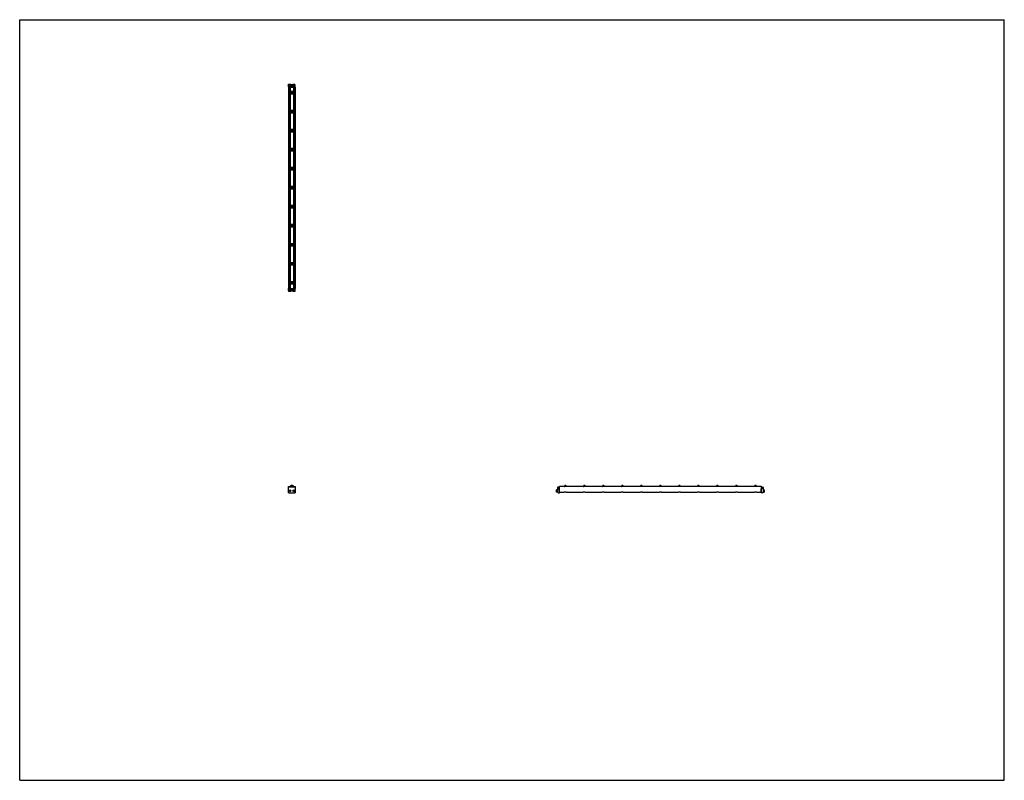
# Model space of a CAD drawing. Header units: inches. Extents: x 0 to 176, y 0 to 136.
import ezdxf

# ---------------------------------------------------------------- set-up
doc = ezdxf.new("R2010")
doc.units = ezdxf.units.IN
doc.header["$LTSCALE"] = 9.68
doc.header["$MEASUREMENT"] = 0
doc.layers.get('0').update_dxf_attribs({"linetype": 'CONTINUOUS'})
for name, color, linetype in [('240826_BL10', 7, 'CONTINUOUS'), ('240826_BL11', 7, 'CONTINUOUS'), ('240826_BL12', 7, 'CONTINUOUS'), ('240826_BL15', 7, 'CONTINUOUS'), ('240826_BL16', 7, 'CONTINUOUS'), ('240826_BL4', 7, 'CONTINUOUS'), ('240826_BL5', 7, 'CONTINUOUS'), ('240826_BL6', 7, 'CONTINUOUS'), ('240826_BL7', 7, 'CONTINUOUS'), ('240826_BL8', 7, 'CONTINUOUS'), ('240826_BL9', 7, 'CONTINUOUS'), ('240827_CAE_BL0', 7, 'CONTINUOUS'), ('240827_CAE_BL13', 7, 'CONTINUOUS'), ('2410WW_CAE_241036_BL17', 7, 'CONTINUOUS'), ('2436WW_243636_BL1', 7, 'CONTINUOUS'), ('X920693M_BL14', 7, 'CONTINUOUS'), ('X920693M_BL18', 7, 'CONTINUOUS'), ('X920693M_BL2', 7, 'CONTINUOUS'), ('X920693M_BL3', 7, 'CONTINUOUS')]:
    doc.layers.add(name, color=color, linetype=linetype)

# ---------------------------------------------------------------- blocks, each defined once
blk = doc.blocks.new('240827_CAE_BL0', base_point=(72.27, 69.69))
at = {"layer": '240827_CAE_BL0', "color": 7, "linetype": 'CONTINUOUS'}
for p, q in [((48.03, 87.94), (49.25, 87.94)), ((48.03, 87.58), (48.03, 87.94)), ((48.03, 87.83), (49.25, 87.83)), ((48.03, 87.58), (49.25, 87.58)), ((49.25, 87.58), (49.25, 87.94)), ((48.03, 51.43), (48.03, 52.43)), ((49.25, 52.43), (48.03, 52.43)), ((48.03, 51.43), (49.25, 51.43)), ((49.25, 52.43), (49.25, 51.43)), ((96.14, 52.34), (96.14, 51.52)), ((96.39, 52.43), (96.23, 52.43)), ((96.23, 51.43), (96.5, 51.43)), ((96.3, 52.26), (96.3, 52.13)), ((96.39, 52.26), (96.3, 52.26)), ((96.3, 52.13), (96.5, 52.13)), ((96.39, 52.43), (96.39, 52.26)), ((96.5, 51.43), (96.5, 52.13))]:
    blk.add_line(p, q, dxfattribs=at)
for centre, start, end in [((96.23, 52.34), 90, 180), ((96.23, 51.52), 180, 270)]:
    blk.add_arc(centre, 0.09, start, end, dxfattribs=at)
blk = doc.blocks.new('2436WW_243636_BL1', base_point=(90.28, 87.74))
at = {"layer": '2436WW_243636_BL1', "color": 7, "linetype": 'CONTINUOUS'}
for p, q in [((48.03, 123.96), (48.03, 87.96)), ((48.03, 123.96), (49.25, 123.96)), ((48.05, 123.96), (48.05, 87.96)), ((48.18, 123.96), (48.18, 123.08)), ((48.33, 123.96), (48.33, 123.15)), ((48.95, 123.96), (48.95, 123.15)), ((49.1, 123.96), (49.1, 123.08)), ((49.23, 123.96), (49.23, 87.96)), ((49.25, 87.96), (49.25, 123.96)), ((48.18, 122.85), (48.18, 119.68)), ((48.95, 123.15), (48.33, 123.15)), ((48.33, 122.77), (48.33, 119.75)), ((48.33, 122.77), (48.95, 122.77)), ((48.95, 122.77), (48.95, 119.75)), ((49.1, 122.85), (49.1, 119.68)), ((48.95, 119.75), (48.33, 119.75)), ((48.18, 119.45), (48.18, 116.28)), ((48.33, 119.37), (48.33, 116.35)), ((48.33, 119.37), (48.95, 119.37)), ((48.95, 119.37), (48.95, 116.35)), ((49.1, 119.45), (49.1, 116.28)), ((48.95, 116.35), (48.33, 116.35)), ((48.18, 116.05), (48.18, 112.88)), ((48.33, 115.97), (48.33, 112.95)), ((48.33, 115.97), (48.95, 115.97)), ((48.95, 115.97), (48.95, 112.95)), ((49.1, 116.05), (49.1, 112.88)), ((48.18, 112.65), (48.18, 109.48)), ((48.95, 112.95), (48.33, 112.95)), ((49.1, 112.65), (49.1, 109.48)), ((48.33, 112.57), (48.33, 109.55)), ((48.33, 112.57), (48.95, 112.57)), ((48.95, 112.57), (48.95, 109.55)), ((48.18, 109.25), (48.18, 106.08)), ((48.95, 109.55), (48.33, 109.55)), ((48.33, 109.17), (48.33, 106.15)), ((48.33, 109.17), (48.95, 109.17)), ((48.95, 109.17), (48.95, 106.15)), ((49.1, 109.25), (49.1, 106.08)), ((48.18, 105.85), (48.18, 102.68)), ((48.95, 106.15), (48.33, 106.15)), ((48.33, 105.77), (48.33, 102.75)), ((48.33, 105.77), (48.95, 105.77)), ((48.95, 105.77), (48.95, 102.75)), ((49.1, 105.85), (49.1, 102.68)), ((48.18, 102.45), (48.18, 99.28)), ((48.95, 102.75), (48.33, 102.75)), ((48.33, 102.37), (48.95, 102.37)), ((48.33, 102.37), (48.33, 99.35)), ((48.95, 102.37), (48.95, 99.35)), ((49.1, 102.45), (49.1, 99.28)), ((48.18, 99.05), (48.18, 95.88)), ((48.95, 99.35), (48.33, 99.35)), ((48.33, 98.97), (48.95, 98.97)), ((48.33, 98.97), (48.33, 95.95)), ((48.95, 98.97), (48.95, 95.95)), ((49.1, 99.05), (49.1, 95.88)), ((48.18, 95.65), (48.18, 92.48)), ((48.95, 95.95), (48.33, 95.95)), ((48.33, 95.57), (48.95, 95.57)), ((48.33, 95.57), (48.33, 92.55)), ((48.95, 95.57), (48.95, 92.55)), ((49.1, 95.65), (49.1, 92.48)), ((48.18, 92.25), (48.18, 89.08)), ((48.95, 92.55), (48.33, 92.55)), ((48.33, 92.17), (48.95, 92.17)), ((48.33, 92.17), (48.33, 89.15)), ((48.95, 92.17), (48.95, 89.15)), ((49.1, 92.25), (49.1, 89.08)), ((48.18, 88.85), (48.18, 87.96)), ((48.95, 89.15), (48.33, 89.15)), ((48.33, 88.77), (48.95, 88.77)), ((48.33, 88.77), (48.33, 87.96)), ((48.95, 88.77), (48.95, 87.96)), ((49.1, 88.85), (49.1, 87.96)), ((48.04, 87.96), (48.03, 87.96)), ((48.05, 87.96), (49.25, 87.96)), ((48.05, 52.43), (48.05, 52.56)), ((48.05, 52.56), (48.18, 52.56)), ((48.18, 52.56), (48.18, 52.43)), ((49.1, 52.43), (49.1, 52.56)), ((49.1, 52.56), (49.23, 52.56)), ((49.23, 52.56), (49.23, 52.43)), ((96.52, 52.58), (96.52, 52.62)), ((96.52, 52.62), (97.33, 52.62)), ((96.52, 51.51), (96.52, 52.56)), ((132.52, 52.56), (96.52, 52.56)), ((96.52, 51.51), (97.34, 51.51)), ((97.33, 52.62), (97.33, 52.56)), ((97.69, 51.51), (100.74, 51.51)), ((97.71, 52.56), (97.71, 52.62)), ((97.71, 52.62), (100.73, 52.62)), ((100.73, 52.62), (100.73, 52.56)), ((101.09, 51.51), (104.14, 51.51)), ((101.11, 52.56), (101.11, 52.62)), ((101.11, 52.62), (104.13, 52.62)), ((104.13, 52.62), (104.13, 52.56)), ((104.49, 51.51), (107.54, 51.51)), ((104.51, 52.56), (104.51, 52.62)), ((104.51, 52.62), (107.53, 52.62)), ((107.53, 52.62), (107.53, 52.56)), ((107.89, 51.51), (110.94, 51.51)), ((107.91, 52.56), (107.91, 52.62)), ((107.91, 52.62), (110.93, 52.62)), ((110.93, 52.62), (110.93, 52.56)), ((111.29, 51.51), (114.34, 51.51)), ((111.31, 52.56), (111.31, 52.62)), ((111.31, 52.62), (114.33, 52.62)), ((114.33, 52.62), (114.33, 52.56)), ((114.69, 51.51), (117.74, 51.51)), ((114.71, 52.56), (114.71, 52.62)), ((114.71, 52.62), (117.73, 52.62)), ((117.73, 52.62), (117.73, 52.56)), ((118.09, 51.51), (121.14, 51.51)), ((118.11, 52.62), (121.13, 52.62)), ((118.11, 52.56), (118.11, 52.62)), ((121.13, 52.62), (121.13, 52.56)), ((121.49, 51.51), (124.54, 51.51)), ((121.51, 52.62), (124.53, 52.62)), ((121.51, 52.56), (121.51, 52.62)), ((124.53, 52.62), (124.53, 52.56)), ((124.89, 51.51), (127.94, 51.51)), ((124.91, 52.62), (127.93, 52.62)), ((124.91, 52.56), (124.91, 52.62)), ((127.93, 52.62), (127.93, 52.56)), ((128.29, 51.51), (131.34, 51.51)), ((128.31, 52.62), (131.33, 52.62)), ((128.31, 52.56), (128.31, 52.62)), ((131.33, 52.62), (131.33, 52.56)), ((131.69, 51.51), (132.52, 51.51)), ((131.71, 52.62), (132.52, 52.62)), ((131.71, 52.56), (131.71, 52.62)), ((132.52, 52.62), (132.52, 51.51))]:
    blk.add_line(p, q, dxfattribs=at)
for centre, radius, start, end in [((48.33, 122.96), 0.188, 90, 270), ((48.95, 122.96), 0.188, 270, 90), ((48.33, 119.56), 0.188, 90, 270), ((48.95, 119.56), 0.188, 270, 90), ((48.33, 116.16), 0.188, 90, 270), ((48.95, 116.16), 0.188, 270, 90), ((48.33, 112.76), 0.188, 90, 270), ((48.95, 112.76), 0.188, 270, 90), ((48.33, 109.36), 0.188, 90, 270), ((48.95, 109.36), 0.188, 270, 90), ((48.33, 105.96), 0.188, 90, 270), ((48.95, 105.96), 0.188, 270, 90), ((48.33, 102.56), 0.188, 90, 270), ((48.95, 102.56), 0.188, 270, 90), ((48.33, 99.16), 0.188, 90, 270), ((48.95, 99.16), 0.188, 270, 90), ((48.33, 95.76), 0.188, 90, 270), ((48.95, 95.76), 0.188, 270, 90), ((48.33, 92.36), 0.188, 90, 270), ((48.95, 92.36), 0.188, 270, 90), ((48.33, 88.96), 0.188, 90, 270), ((48.95, 88.96), 0.188, 270, 90), ((48.27, 51.75), 0.233, 177.7393, 181.3717), ((48.64, 52.31), 0.312, 23.6385, 156.365), ((48.64, 52.31), 0.161, 51.4637, 128.5483), ((49.02, 51.75), 0.233, 356.9736, 7.3249)]:
    blk.add_arc(centre, radius, start, end, dxfattribs=at)
for points, knots in [([(97.52, 51.55), (97.5, 51.55), (97.46, 51.55), (97.42, 51.53), (97.39, 51.52), (97.37, 51.52), (97.35, 51.51), (97.34, 51.51), (97.34, 51.51)], [0, 0, 0, 0, 0.317915, 0.607577, 0.734261, 0.844276, 0.9339, 1, 1, 1, 1]), ([(97.67, 51.52), (97.66, 51.52), (97.64, 51.53), (97.59, 51.54), (97.55, 51.55), (97.52, 51.55)], [0, 0, 0, 0, 0.196955, 0.439064, 1, 1, 1, 1]), ([(97.7, 51.51), (97.69, 51.51), (97.68, 51.51), (97.68, 51.52), (97.67, 51.52)], [0, 0, 0, 0, 0.432818, 1, 1, 1, 1]), ([(100.92, 51.55), (100.9, 51.55), (100.86, 51.55), (100.82, 51.53), (100.79, 51.52), (100.77, 51.52), (100.75, 51.51), (100.74, 51.51), (100.74, 51.51)], [0, 0, 0, 0, 0.317915, 0.607577, 0.734261, 0.844276, 0.9339, 1, 1, 1, 1]), ([(101.07, 51.52), (101.06, 51.52), (101.04, 51.53), (100.99, 51.54), (100.95, 51.55), (100.92, 51.55)], [0, 0, 0, 0, 0.196955, 0.439064, 1, 1, 1, 1]), ([(101.1, 51.51), (101.09, 51.51), (101.08, 51.51), (101.08, 51.52), (101.07, 51.52)], [0, 0, 0, 0, 0.432818, 1, 1, 1, 1]), ([(104.32, 51.55), (104.3, 51.55), (104.26, 51.55), (104.22, 51.53), (104.19, 51.52), (104.17, 51.52), (104.15, 51.51), (104.14, 51.51), (104.14, 51.51)], [0, 0, 0, 0, 0.317915, 0.607577, 0.734261, 0.844276, 0.9339, 1, 1, 1, 1]), ([(104.47, 51.52), (104.46, 51.52), (104.44, 51.53), (104.39, 51.54), (104.35, 51.55), (104.32, 51.55)], [0, 0, 0, 0, 0.196955, 0.439064, 1, 1, 1, 1]), ([(104.5, 51.51), (104.49, 51.51), (104.48, 51.51), (104.48, 51.52), (104.47, 51.52)], [0, 0, 0, 0, 0.432818, 1, 1, 1, 1]), ([(107.72, 51.55), (107.7, 51.55), (107.66, 51.55), (107.62, 51.53), (107.59, 51.52), (107.57, 51.52), (107.55, 51.51), (107.54, 51.51), (107.54, 51.51)], [0, 0, 0, 0, 0.317915, 0.607577, 0.734261, 0.844276, 0.9339, 1, 1, 1, 1]), ([(107.87, 51.52), (107.86, 51.52), (107.84, 51.53), (107.79, 51.54), (107.75, 51.55), (107.72, 51.55)], [0, 0, 0, 0, 0.196955, 0.439064, 1, 1, 1, 1]), ([(107.9, 51.51), (107.89, 51.51), (107.88, 51.51), (107.88, 51.52), (107.87, 51.52)], [0, 0, 0, 0, 0.432818, 1, 1, 1, 1]), ([(111.12, 51.55), (111.1, 51.55), (111.06, 51.55), (111.02, 51.53), (110.99, 51.52), (110.97, 51.52), (110.95, 51.51), (110.94, 51.51), (110.94, 51.51)], [0, 0, 0, 0, 0.317915, 0.607577, 0.734261, 0.844276, 0.9339, 1, 1, 1, 1]), ([(111.27, 51.52), (111.26, 51.52), (111.24, 51.53), (111.19, 51.54), (111.15, 51.55), (111.12, 51.55)], [0, 0, 0, 0, 0.196955, 0.439064, 1, 1, 1, 1]), ([(111.3, 51.51), (111.29, 51.51), (111.28, 51.51), (111.28, 51.52), (111.27, 51.52)], [0, 0, 0, 0, 0.432818, 1, 1, 1, 1]), ([(114.52, 51.55), (114.5, 51.55), (114.46, 51.55), (114.42, 51.53), (114.39, 51.52), (114.37, 51.52), (114.35, 51.51), (114.34, 51.51), (114.34, 51.51)], [0, 0, 0, 0, 0.317915, 0.607577, 0.734261, 0.844276, 0.9339, 1, 1, 1, 1]), ([(114.67, 51.52), (114.66, 51.52), (114.64, 51.53), (114.59, 51.54), (114.55, 51.55), (114.52, 51.55)], [0, 0, 0, 0, 0.196955, 0.439064, 1, 1, 1, 1]), ([(114.7, 51.51), (114.69, 51.51), (114.68, 51.51), (114.68, 51.52), (114.67, 51.52)], [0, 0, 0, 0, 0.432818, 1, 1, 1, 1]), ([(117.92, 51.55), (117.9, 51.55), (117.86, 51.55), (117.82, 51.53), (117.79, 51.52), (117.77, 51.52), (117.75, 51.51), (117.74, 51.51), (117.74, 51.51)], [0, 0, 0, 0, 0.317915, 0.607577, 0.734261, 0.844276, 0.9339, 1, 1, 1, 1]), ([(118.07, 51.52), (118.06, 51.52), (118.04, 51.53), (117.99, 51.54), (117.95, 51.55), (117.92, 51.55)], [0, 0, 0, 0, 0.196955, 0.439064, 1, 1, 1, 1]), ([(118.1, 51.51), (118.09, 51.51), (118.08, 51.51), (118.08, 51.52), (118.07, 51.52)], [0, 0, 0, 0, 0.432818, 1, 1, 1, 1]), ([(121.32, 51.55), (121.3, 51.55), (121.26, 51.55), (121.22, 51.53), (121.19, 51.52), (121.17, 51.52), (121.15, 51.51), (121.14, 51.51), (121.14, 51.51)], [0, 0, 0, 0, 0.317915, 0.607577, 0.734261, 0.844276, 0.9339, 1, 1, 1, 1]), ([(121.47, 51.52), (121.46, 51.52), (121.44, 51.53), (121.39, 51.54), (121.35, 51.55), (121.32, 51.55)], [0, 0, 0, 0, 0.196955, 0.439064, 1, 1, 1, 1]), ([(121.5, 51.51), (121.49, 51.51), (121.48, 51.51), (121.48, 51.52), (121.47, 51.52)], [0, 0, 0, 0, 0.432818, 1, 1, 1, 1]), ([(124.72, 51.55), (124.7, 51.55), (124.66, 51.55), (124.62, 51.53), (124.59, 51.52), (124.57, 51.52), (124.55, 51.51), (124.54, 51.51), (124.54, 51.51)], [0, 0, 0, 0, 0.317915, 0.607577, 0.734261, 0.844276, 0.9339, 1, 1, 1, 1]), ([(124.87, 51.52), (124.86, 51.52), (124.84, 51.53), (124.79, 51.54), (124.75, 51.55), (124.72, 51.55)], [0, 0, 0, 0, 0.196955, 0.439064, 1, 1, 1, 1]), ([(124.9, 51.51), (124.89, 51.51), (124.88, 51.51), (124.88, 51.52), (124.87, 51.52)], [0, 0, 0, 0, 0.432818, 1, 1, 1, 1]), ([(128.12, 51.55), (128.1, 51.55), (128.06, 51.55), (128.02, 51.53), (127.99, 51.52), (127.97, 51.52), (127.95, 51.51), (127.94, 51.51), (127.94, 51.51)], [0, 0, 0, 0, 0.317915, 0.607577, 0.734261, 0.844276, 0.9339, 1, 1, 1, 1]), ([(128.27, 51.52), (128.26, 51.52), (128.24, 51.53), (128.19, 51.54), (128.15, 51.55), (128.12, 51.55)], [0, 0, 0, 0, 0.196955, 0.439064, 1, 1, 1, 1]), ([(128.3, 51.51), (128.29, 51.51), (128.28, 51.51), (128.28, 51.52), (128.27, 51.52)], [0, 0, 0, 0, 0.432818, 1, 1, 1, 1]), ([(131.52, 51.55), (131.5, 51.55), (131.46, 51.55), (131.42, 51.53), (131.39, 51.52), (131.37, 51.52), (131.35, 51.51), (131.34, 51.51), (131.34, 51.51)], [0, 0, 0, 0, 0.317915, 0.607577, 0.734261, 0.844276, 0.9339, 1, 1, 1, 1]), ([(131.67, 51.52), (131.66, 51.52), (131.64, 51.53), (131.59, 51.54), (131.55, 51.55), (131.52, 51.55)], [0, 0, 0, 0, 0.196955, 0.439064, 1, 1, 1, 1]), ([(131.7, 51.51), (131.69, 51.51), (131.68, 51.51), (131.68, 51.52), (131.67, 51.52)], [0, 0, 0, 0, 0.432818, 1, 1, 1, 1])]:
    blk.add_open_spline(points, degree=3, knots=knots, dxfattribs=at)
blk = doc.blocks.new('X920693M_BL2', base_point=(48.27, 69.76))
at = {"layer": 'X920693M_BL2', "color": 7, "linetype": 'CONTINUOUS'}
for p, q in [((48.07, 87.58), (48.07, 87.42)), ((48.46, 87.42), (48.07, 87.42)), ((48.15, 87.94), (48.15, 87.96)), ((48.39, 87.94), (48.39, 87.96)), ((48.46, 87.58), (48.46, 87.42)), ((48.18, 51.77), (48.25, 51.83)), ((48.18, 51.77), (48.2, 51.68)), ((48.29, 51.66), (48.2, 51.68)), ((48.25, 51.83), (48.33, 51.81)), ((48.35, 51.72), (48.29, 51.66)), ((48.35, 51.72), (48.33, 51.81))]:
    blk.add_line(p, q, dxfattribs=at)
blk.add_circle((48.27, 51.75), 0.197, dxfattribs=at)
blk = doc.blocks.new('X920693M_BL3', base_point=(72.67, 69.76))
at = {"layer": 'X920693M_BL3', "color": 7, "linetype": 'CONTINUOUS'}
for p, q in [((48.82, 87.58), (48.82, 87.42)), ((49.21, 87.42), (48.82, 87.42)), ((48.9, 87.96), (48.9, 87.94)), ((49.14, 87.96), (49.14, 87.94)), ((49.21, 87.58), (49.21, 87.42)), ((48.94, 51.79), (49.02, 51.84)), ((48.94, 51.79), (48.94, 51.7)), ((49.02, 51.65), (48.94, 51.7)), ((49.02, 51.84), (49.1, 51.79)), ((49.1, 51.7), (49.02, 51.65)), ((49.1, 51.7), (49.1, 51.79)), ((95.98, 51.55), (95.98, 51.94)), ((96.14, 51.94), (95.98, 51.94)), ((96.14, 51.55), (95.98, 51.55)), ((96.5, 51.86), (96.52, 51.86)), ((96.5, 51.63), (96.52, 51.63))]:
    blk.add_line(p, q, dxfattribs=at)
blk.add_circle((49.02, 51.75), 0.197, dxfattribs=at)
blk = doc.blocks.new('240826_BL4', base_point=(72.92, 70.48))
at = {"layer": '240826_BL4', "color": 7, "linetype": 'CONTINUOUS'}
for p, q in [((48.2, 89.05), (48.2, 88.88)), ((48.22, 89.06), (49.06, 89.06)), ((49.06, 88.86), (48.22, 88.86)), ((48.39, 89.08), (48.89, 89.08)), ((48.39, 89.08), (48.39, 89.06)), ((48.39, 88.86), (48.39, 88.84)), ((48.89, 88.84), (48.39, 88.84)), ((48.89, 89.08), (48.89, 89.06)), ((48.89, 88.86), (48.89, 88.84)), ((49.08, 89.05), (49.08, 88.88)), ((97.4, 52.56), (97.42, 52.56)), ((97.42, 52.73), (97.42, 52.56)), ((97.43, 52.75), (97.6, 52.75)), ((97.62, 52.73), (97.62, 52.56)), ((97.64, 52.56), (97.62, 52.56))]:
    blk.add_line(p, q, dxfattribs=at)
for centre, radius, start, end in [((48.22, 89.05), 0.015, 90, 180), ((48.22, 88.88), 0.015, 180, 270), ((49.06, 89.05), 0.015, 0, 90), ((49.06, 88.88), 0.015, 270, 360), ((48.64, 52.31), 0.438, 16.6092, 163.3908), ((48.64, 52.31), 0.33, 22.2774, 157.7229), ((48.64, 52.31), 0.322, 22.8534, 157.1465), ((97.43, 52.73), 0.015, 90, 180), ((97.6, 52.73), 0.015, 0, 90)]:
    blk.add_arc(centre, radius, start, end, dxfattribs=at)
blk = doc.blocks.new('240826_BL5', base_point=(74.62, 72.52))
at = {"layer": '240826_BL5', "color": 7, "linetype": 'CONTINUOUS'}
for p, q in [((48.2, 92.45), (48.2, 92.28)), ((48.22, 92.46), (49.06, 92.46)), ((49.06, 92.26), (48.22, 92.26)), ((48.39, 92.48), (48.89, 92.48)), ((48.39, 92.48), (48.39, 92.46)), ((48.39, 92.26), (48.39, 92.24)), ((48.89, 92.24), (48.39, 92.24)), ((48.89, 92.48), (48.89, 92.46)), ((48.89, 92.26), (48.89, 92.24)), ((49.08, 92.45), (49.08, 92.28)), ((100.8, 52.56), (100.82, 52.56)), ((100.82, 52.73), (100.82, 52.56)), ((100.83, 52.75), (101, 52.75)), ((101.02, 52.73), (101.02, 52.56)), ((101.04, 52.56), (101.02, 52.56))]:
    blk.add_line(p, q, dxfattribs=at)
for centre, start, end in [((48.22, 92.45), 90, 180), ((48.22, 92.28), 180, 270), ((49.06, 92.45), 0, 90), ((49.06, 92.28), 270, 360), ((100.83, 52.73), 90, 180), ((101, 52.73), 0, 90)]:
    blk.add_arc(centre, 0.015, start, end, dxfattribs=at)
blk = doc.blocks.new('240826_BL6', base_point=(76.32, 74.22))
at = {"layer": '240826_BL6', "color": 7, "linetype": 'CONTINUOUS'}
for p, q in [((48.2, 95.85), (48.2, 95.68)), ((48.22, 95.86), (49.06, 95.86)), ((49.06, 95.66), (48.22, 95.66)), ((48.39, 95.88), (48.89, 95.88)), ((48.39, 95.88), (48.39, 95.86)), ((48.39, 95.66), (48.39, 95.64)), ((48.89, 95.64), (48.39, 95.64)), ((48.89, 95.88), (48.89, 95.86)), ((48.89, 95.66), (48.89, 95.64)), ((49.08, 95.85), (49.08, 95.68)), ((104.2, 52.56), (104.22, 52.56)), ((104.22, 52.73), (104.22, 52.56)), ((104.23, 52.75), (104.4, 52.75)), ((104.42, 52.73), (104.42, 52.56)), ((104.44, 52.56), (104.42, 52.56))]:
    blk.add_line(p, q, dxfattribs=at)
for centre, start, end in [((48.22, 95.85), 90, 180), ((48.22, 95.68), 180, 270), ((49.06, 95.85), 0, 90), ((49.06, 95.68), 270, 360), ((104.23, 52.73), 90, 180), ((104.4, 52.73), 0, 90)]:
    blk.add_arc(centre, 0.015, start, end, dxfattribs=at)
blk = doc.blocks.new('240826_BL7', base_point=(78.02, 75.92))
at = {"layer": '240826_BL7', "color": 7, "linetype": 'CONTINUOUS'}
for p, q in [((48.2, 99.25), (48.2, 99.08)), ((48.22, 99.26), (49.06, 99.26)), ((49.06, 99.06), (48.22, 99.06)), ((48.39, 99.28), (48.89, 99.28)), ((48.39, 99.28), (48.39, 99.26)), ((48.39, 99.06), (48.39, 99.04)), ((48.89, 99.04), (48.39, 99.04)), ((48.89, 99.28), (48.89, 99.26)), ((48.89, 99.06), (48.89, 99.04)), ((49.08, 99.25), (49.08, 99.08)), ((107.6, 52.56), (107.62, 52.56)), ((107.62, 52.73), (107.62, 52.56)), ((107.63, 52.75), (107.8, 52.75)), ((107.82, 52.73), (107.82, 52.56)), ((107.84, 52.56), (107.82, 52.56))]:
    blk.add_line(p, q, dxfattribs=at)
for centre, start, end in [((48.22, 99.25), 90, 180), ((48.22, 99.08), 180, 270), ((49.06, 99.25), 0, 90), ((49.06, 99.08), 270, 360), ((107.63, 52.73), 90, 180), ((107.8, 52.73), 0, 90)]:
    blk.add_arc(centre, 0.015, start, end, dxfattribs=at)
blk = doc.blocks.new('240826_BL8', base_point=(89.92, 87.82))
at = {"layer": '240826_BL8', "color": 7, "linetype": 'CONTINUOUS'}
for p, q in [((48.2, 123.05), (48.2, 122.88)), ((48.22, 123.06), (49.06, 123.06)), ((49.06, 122.86), (48.22, 122.86)), ((48.39, 123.08), (48.39, 123.06)), ((48.39, 123.08), (48.89, 123.08)), ((48.39, 122.86), (48.39, 122.84)), ((48.89, 122.84), (48.39, 122.84)), ((48.89, 123.08), (48.89, 123.06)), ((48.89, 122.86), (48.89, 122.84)), ((49.08, 123.05), (49.08, 122.88)), ((131.4, 52.56), (131.42, 52.56)), ((131.42, 52.73), (131.42, 52.56)), ((131.43, 52.75), (131.6, 52.75)), ((131.62, 52.73), (131.62, 52.56)), ((131.64, 52.56), (131.62, 52.56))]:
    blk.add_line(p, q, dxfattribs=at)
for centre, start, end in [((48.22, 123.05), 90, 180), ((48.22, 122.88), 180, 270), ((49.06, 123.05), 0, 90), ((49.06, 122.88), 270, 360), ((131.43, 52.73), 90, 180), ((131.6, 52.73), 0, 90)]:
    blk.add_arc(centre, 0.015, start, end, dxfattribs=at)
blk = doc.blocks.new('240826_BL9', base_point=(79.72, 77.62))
at = {"layer": '240826_BL9', "color": 7, "linetype": 'CONTINUOUS'}
for p, q in [((48.2, 102.65), (48.2, 102.48)), ((48.22, 102.66), (49.06, 102.66)), ((49.06, 102.46), (48.22, 102.46)), ((48.39, 102.68), (48.89, 102.68)), ((48.39, 102.68), (48.39, 102.66)), ((48.39, 102.46), (48.39, 102.44)), ((48.89, 102.44), (48.39, 102.44)), ((48.89, 102.68), (48.89, 102.66)), ((48.89, 102.46), (48.89, 102.44)), ((49.08, 102.65), (49.08, 102.48)), ((111, 52.56), (111.02, 52.56)), ((111.02, 52.73), (111.02, 52.56)), ((111.03, 52.75), (111.2, 52.75)), ((111.22, 52.73), (111.22, 52.56)), ((111.24, 52.56), (111.22, 52.56))]:
    blk.add_line(p, q, dxfattribs=at)
for centre, start, end in [((48.22, 102.65), 90, 180), ((48.22, 102.48), 180, 270), ((49.06, 102.65), 0, 90), ((49.06, 102.48), 270, 360), ((111.03, 52.73), 90, 180), ((111.2, 52.73), 0, 90)]:
    blk.add_arc(centre, 0.015, start, end, dxfattribs=at)
blk = doc.blocks.new('240826_BL10', base_point=(88.22, 86.12))
at = {"layer": '240826_BL10', "color": 7, "linetype": 'CONTINUOUS'}
for p, q in [((48.39, 119.68), (48.39, 119.66)), ((48.39, 119.68), (48.89, 119.68)), ((48.89, 119.68), (48.89, 119.66)), ((48.2, 119.65), (48.2, 119.48)), ((48.22, 119.66), (49.06, 119.66)), ((49.06, 119.46), (48.22, 119.46)), ((48.39, 119.46), (48.39, 119.44)), ((48.89, 119.44), (48.39, 119.44)), ((48.89, 119.46), (48.89, 119.44)), ((49.08, 119.65), (49.08, 119.48)), ((128, 52.56), (128.02, 52.56)), ((128.02, 52.73), (128.02, 52.56)), ((128.03, 52.75), (128.2, 52.75)), ((128.22, 52.73), (128.22, 52.56)), ((128.24, 52.56), (128.22, 52.56))]:
    blk.add_line(p, q, dxfattribs=at)
for centre, start, end in [((48.22, 119.65), 90, 180), ((48.22, 119.48), 180, 270), ((49.06, 119.65), 0, 90), ((49.06, 119.48), 270, 360), ((128.03, 52.73), 90, 180), ((128.2, 52.73), 0, 90)]:
    blk.add_arc(centre, 0.015, start, end, dxfattribs=at)
blk = doc.blocks.new('240826_BL11', base_point=(86.52, 84.42))
at = {"layer": '240826_BL11', "color": 7, "linetype": 'CONTINUOUS'}
for p, q in [((48.2, 116.25), (48.2, 116.08)), ((48.22, 116.26), (49.06, 116.26)), ((48.39, 116.28), (48.39, 116.26)), ((48.39, 116.28), (48.89, 116.28)), ((48.89, 116.28), (48.89, 116.26)), ((49.08, 116.25), (49.08, 116.08)), ((49.06, 116.06), (48.22, 116.06)), ((48.39, 116.06), (48.39, 116.04)), ((48.89, 116.04), (48.39, 116.04)), ((48.89, 116.06), (48.89, 116.04)), ((124.6, 52.56), (124.62, 52.56)), ((124.62, 52.73), (124.62, 52.56)), ((124.63, 52.75), (124.8, 52.75)), ((124.82, 52.73), (124.82, 52.56)), ((124.84, 52.56), (124.82, 52.56))]:
    blk.add_line(p, q, dxfattribs=at)
for centre, start, end in [((48.22, 116.25), 90, 180), ((49.06, 116.25), 0, 90), ((48.22, 116.08), 180, 270), ((49.06, 116.08), 270, 360), ((124.63, 52.73), 90, 180), ((124.8, 52.73), 0, 90)]:
    blk.add_arc(centre, 0.015, start, end, dxfattribs=at)
blk = doc.blocks.new('240826_BL12', base_point=(84.82, 82.72))
at = {"layer": '240826_BL12', "color": 7, "linetype": 'CONTINUOUS'}
for p, q in [((48.2, 112.85), (48.2, 112.68)), ((48.22, 112.86), (49.06, 112.86)), ((49.06, 112.66), (48.22, 112.66)), ((48.39, 112.88), (48.39, 112.86)), ((48.39, 112.88), (48.89, 112.88)), ((48.39, 112.66), (48.39, 112.64)), ((48.89, 112.64), (48.39, 112.64)), ((48.89, 112.88), (48.89, 112.86)), ((48.89, 112.66), (48.89, 112.64)), ((49.08, 112.85), (49.08, 112.68)), ((121.2, 52.56), (121.22, 52.56)), ((121.22, 52.73), (121.22, 52.56)), ((121.23, 52.75), (121.4, 52.75)), ((121.42, 52.73), (121.42, 52.56)), ((121.44, 52.56), (121.42, 52.56))]:
    blk.add_line(p, q, dxfattribs=at)
for centre, start, end in [((48.22, 112.85), 90, 180), ((48.22, 112.68), 180, 270), ((49.06, 112.85), 0, 90), ((49.06, 112.68), 270, 360), ((121.23, 52.73), 90, 180), ((121.4, 52.73), 0, 90)]:
    blk.add_arc(centre, 0.015, start, end, dxfattribs=at)
blk = doc.blocks.new('240827_CAE_BL13', base_point=(90.47, 87.89))
at = {"layer": '240827_CAE_BL13', "color": 7, "linetype": 'CONTINUOUS'}
for p, q in [((48.03, 123.98), (48.03, 124.34)), ((49.25, 124.34), (48.03, 124.34)), ((49.25, 124.09), (48.03, 124.09)), ((49.25, 123.98), (48.03, 123.98)), ((49.25, 123.98), (49.25, 124.34)), ((132.74, 52.13), (132.54, 52.13)), ((132.54, 51.43), (132.54, 52.13)), ((132.81, 51.43), (132.54, 51.43)), ((132.65, 52.43), (132.81, 52.43)), ((132.65, 52.43), (132.65, 52.26)), ((132.65, 52.26), (132.74, 52.26)), ((132.74, 52.26), (132.74, 52.13)), ((132.9, 52.34), (132.9, 51.52))]:
    blk.add_line(p, q, dxfattribs=at)
for centre, start, end in [((132.81, 52.34), 0, 90), ((132.81, 51.52), 270, 360)]:
    blk.add_arc(centre, 0.09, start, end, dxfattribs=at)
blk = doc.blocks.new('X920693M_BL14', base_point=(48.27, 124.23))
at = {"layer": 'X920693M_BL14', "color": 7, "linetype": 'CONTINUOUS'}
for p, q in [((48.07, 124.34), (48.07, 124.5)), ((48.07, 124.5), (48.46, 124.5)), ((48.15, 123.98), (48.15, 123.96)), ((48.39, 123.98), (48.39, 123.96)), ((48.46, 124.34), (48.46, 124.5))]:
    blk.add_line(p, q, dxfattribs=at)
blk = doc.blocks.new('240826_BL15', base_point=(83.12, 81.02))
at = {"layer": '240826_BL15', "color": 7, "linetype": 'CONTINUOUS'}
for p, q in [((48.2, 109.45), (48.2, 109.28)), ((48.22, 109.46), (49.06, 109.46)), ((49.06, 109.26), (48.22, 109.26)), ((48.39, 109.48), (48.39, 109.46)), ((48.39, 109.48), (48.89, 109.48)), ((48.39, 109.26), (48.39, 109.24)), ((48.89, 109.24), (48.39, 109.24)), ((48.89, 109.48), (48.89, 109.46)), ((48.89, 109.26), (48.89, 109.24)), ((49.08, 109.45), (49.08, 109.28)), ((117.8, 52.56), (117.82, 52.56)), ((117.82, 52.73), (117.82, 52.56)), ((117.83, 52.75), (118, 52.75)), ((118.02, 52.73), (118.02, 52.56)), ((118.04, 52.56), (118.02, 52.56))]:
    blk.add_line(p, q, dxfattribs=at)
for centre, start, end in [((48.22, 109.45), 90, 180), ((48.22, 109.28), 180, 270), ((49.06, 109.45), 0, 90), ((49.06, 109.28), 270, 360), ((117.83, 52.73), 90, 180), ((118, 52.73), 0, 90)]:
    blk.add_arc(centre, 0.015, start, end, dxfattribs=at)
blk = doc.blocks.new('240826_BL16', base_point=(81.42, 79.32))
at = {"layer": '240826_BL16', "color": 7, "linetype": 'CONTINUOUS'}
for p, q in [((48.2, 106.05), (48.2, 105.88)), ((48.22, 106.06), (49.06, 106.06)), ((49.06, 105.86), (48.22, 105.86)), ((48.39, 106.08), (48.39, 106.06)), ((48.39, 106.08), (48.89, 106.08)), ((48.39, 105.86), (48.39, 105.84)), ((48.89, 105.84), (48.39, 105.84)), ((48.89, 106.08), (48.89, 106.06)), ((48.89, 105.86), (48.89, 105.84)), ((49.08, 106.05), (49.08, 105.88)), ((114.4, 52.56), (114.42, 52.56)), ((114.42, 52.73), (114.42, 52.56)), ((114.43, 52.75), (114.6, 52.75)), ((114.62, 52.73), (114.62, 52.56)), ((114.64, 52.56), (114.62, 52.56))]:
    blk.add_line(p, q, dxfattribs=at)
for centre, start, end in [((48.22, 106.05), 90, 180), ((48.22, 105.88), 180, 270), ((49.06, 106.05), 0, 90), ((49.06, 105.88), 270, 360), ((114.43, 52.73), 90, 180), ((114.6, 52.73), 0, 90)]:
    blk.add_arc(centre, 0.015, start, end, dxfattribs=at)
blk = doc.blocks.new('2410WW_CAE_241036_BL17', base_point=(48.64, 87.73))
at = {"layer": '2410WW_CAE_241036_BL17', "color": 7, "linetype": 'CONTINUOUS'}
for p, q in [((48.49, 123.15), (48.49, 123.08)), ((48.49, 122.84), (48.49, 122.77)), ((48.8, 123.15), (48.8, 123.08)), ((48.8, 122.84), (48.8, 122.77)), ((48.49, 119.75), (48.49, 119.68)), ((48.8, 119.75), (48.8, 119.68)), ((48.49, 119.44), (48.49, 119.37)), ((48.8, 119.44), (48.8, 119.37)), ((48.49, 116.35), (48.49, 116.28)), ((48.8, 116.35), (48.8, 116.28)), ((48.49, 116.04), (48.49, 115.97)), ((48.8, 116.04), (48.8, 115.97)), ((48.49, 112.95), (48.49, 112.88)), ((48.49, 112.64), (48.49, 112.57)), ((48.8, 112.95), (48.8, 112.88)), ((48.8, 112.64), (48.8, 112.57)), ((48.49, 109.55), (48.49, 109.48)), ((48.49, 109.24), (48.49, 109.17)), ((48.8, 109.55), (48.8, 109.48)), ((48.8, 109.24), (48.8, 109.17)), ((48.49, 106.15), (48.49, 106.08)), ((48.49, 105.84), (48.49, 105.77)), ((48.8, 106.15), (48.8, 106.08)), ((48.8, 105.84), (48.8, 105.77)), ((48.49, 102.75), (48.49, 102.68)), ((48.49, 102.44), (48.49, 102.37)), ((48.8, 102.75), (48.8, 102.68)), ((48.8, 102.44), (48.8, 102.37)), ((48.49, 99.35), (48.49, 99.28)), ((48.49, 99.04), (48.49, 98.97)), ((48.8, 99.35), (48.8, 99.28)), ((48.8, 99.04), (48.8, 98.97)), ((48.49, 95.95), (48.49, 95.88)), ((48.49, 95.64), (48.49, 95.57)), ((48.8, 95.95), (48.8, 95.88)), ((48.8, 95.64), (48.8, 95.57)), ((48.49, 92.55), (48.49, 92.48)), ((48.49, 92.24), (48.49, 92.17)), ((48.8, 92.55), (48.8, 92.48)), ((48.8, 92.24), (48.8, 92.17)), ((48.49, 89.15), (48.49, 89.08)), ((48.49, 88.84), (48.49, 88.77)), ((48.8, 89.15), (48.8, 89.08)), ((48.8, 88.84), (48.8, 88.77))]:
    blk.add_line(p, q, dxfattribs=at)
blk.add_arc((48.64, 52.31), 0.155, 53.9868, 126.0132, dxfattribs=at)
blk = doc.blocks.new('X920693M_BL18', base_point=(90.94, 88.03))
at = {"layer": 'X920693M_BL18', "color": 7, "linetype": 'CONTINUOUS'}
for p, q in [((48.82, 124.34), (48.82, 124.5)), ((48.82, 124.5), (49.21, 124.5)), ((48.9, 123.98), (48.9, 123.96)), ((49.14, 123.98), (49.14, 123.96)), ((49.21, 124.34), (49.21, 124.5)), ((132.54, 51.86), (132.52, 51.86)), ((132.54, 51.63), (132.52, 51.63)), ((132.9, 51.94), (133.06, 51.94)), ((132.9, 51.55), (133.06, 51.55)), ((133.06, 51.94), (133.06, 51.55))]:
    blk.add_line(p, q, dxfattribs=at)

msp = doc.modelspace()

# ---------------------------------------------------------------- linework, layer by layer
at = {"color": 7, "linetype": 'CONTINUOUS'}
for p, q in [((0, 0), (0, 136)), ((0, 136), (176, 136)), ((176, 0), (176, 136)), ((0, 0), (176, 0))]:
    msp.add_line(p, q, dxfattribs=at)

# ---------------------------------------------------------------- block references
at = {"layer": '240826_BL10'}
msp.add_blockref('240826_BL10', (88.22, 86.12), dxfattribs=at)
at = {"layer": '240826_BL11'}
msp.add_blockref('240826_BL11', (86.52, 84.42), dxfattribs=at)
at = {"layer": '240826_BL12'}
msp.add_blockref('240826_BL12', (84.82, 82.72), dxfattribs=at)
at = {"layer": '240826_BL15'}
msp.add_blockref('240826_BL15', (83.12, 81.02), dxfattribs=at)
at = {"layer": '240826_BL16'}
msp.add_blockref('240826_BL16', (81.42, 79.32), dxfattribs=at)
at = {"layer": '240826_BL4'}
msp.add_blockref('240826_BL4', (72.92, 70.48), dxfattribs=at)
at = {"layer": '240826_BL5'}
msp.add_blockref('240826_BL5', (74.62, 72.52), dxfattribs=at)
at = {"layer": '240826_BL6'}
msp.add_blockref('240826_BL6', (76.32, 74.22), dxfattribs=at)
at = {"layer": '240826_BL7'}
msp.add_blockref('240826_BL7', (78.02, 75.92), dxfattribs=at)
at = {"layer": '240826_BL8'}
msp.add_blockref('240826_BL8', (89.92, 87.82), dxfattribs=at)
at = {"layer": '240826_BL9'}
msp.add_blockref('240826_BL9', (79.72, 77.62), dxfattribs=at)
at = {"layer": '240827_CAE_BL0'}
msp.add_blockref('240827_CAE_BL0', (72.27, 69.69), dxfattribs=at)
at = {"layer": '240827_CAE_BL13'}
msp.add_blockref('240827_CAE_BL13', (90.47, 87.89), dxfattribs=at)
at = {"layer": '2410WW_CAE_241036_BL17'}
msp.add_blockref('2410WW_CAE_241036_BL17', (48.64, 87.73), dxfattribs=at)
at = {"layer": '2436WW_243636_BL1'}
msp.add_blockref('2436WW_243636_BL1', (90.28, 87.74), dxfattribs=at)
at = {"layer": 'X920693M_BL14'}
msp.add_blockref('X920693M_BL14', (48.27, 124.23), dxfattribs=at)
at = {"layer": 'X920693M_BL18'}
msp.add_blockref('X920693M_BL18', (90.94, 88.03), dxfattribs=at)
at = {"layer": 'X920693M_BL2'}
msp.add_blockref('X920693M_BL2', (48.27, 69.76), dxfattribs=at)
at = {"layer": 'X920693M_BL3'}
msp.add_blockref('X920693M_BL3', (72.67, 69.76), dxfattribs=at)

doc.saveas('drawing.dxf')
